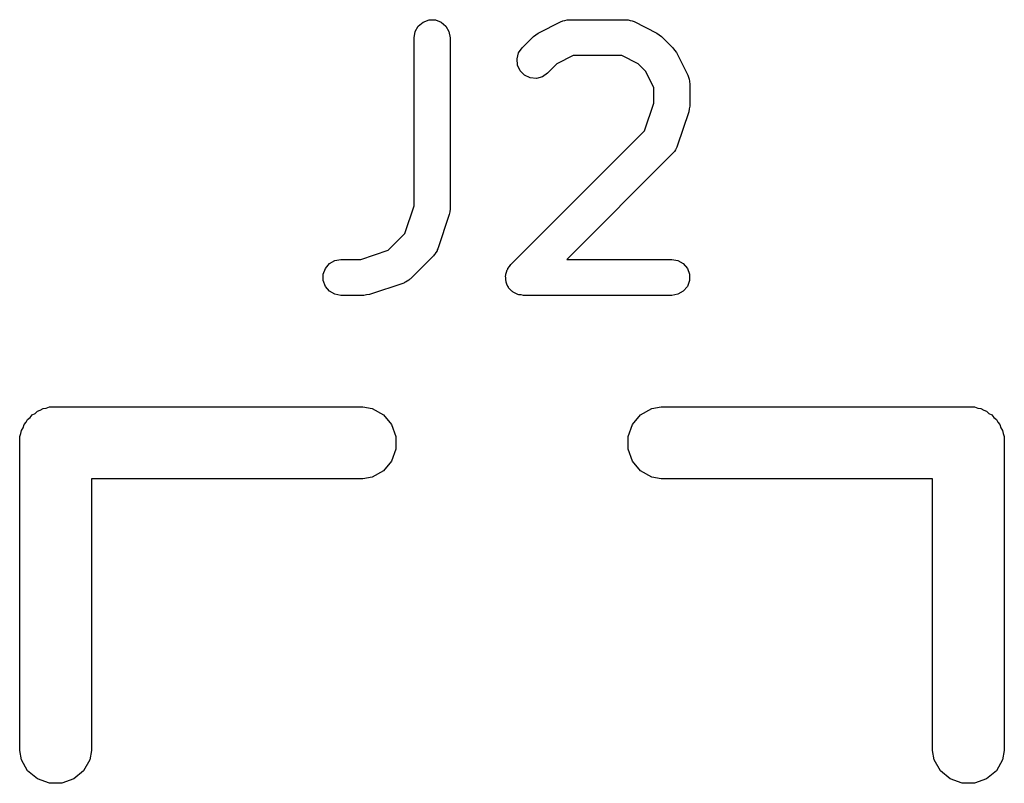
# Model space of a CAD drawing. Extents: x 82 to 153, y -125 to -16.
# Tile 9 of 16: x 100.81 to 104.92, y -56.41 to -53.23. Entities that reach past the tile are written whole.
import ezdxf

# ---------------------------------------------------------------- set-up
doc = ezdxf.new("R2010")
doc.units = 0
doc.header["$MEASUREMENT"] = 0
doc.layers.add('BLACK', color=7, linetype='CONTINUOUS')

msp = doc.modelspace()

# ---------------------------------------------------------------- linework, layer by layer
at = {"layer": 'BLACK', "linetype": 'CONTINUOUS'}
for p, q in [((102.466, -53.2747), (102.479, -53.2522)), ((102.479, -53.2522), (102.499, -53.2354)), ((102.499, -53.2354), (102.524, -53.2265)), ((102.524, -53.2265), (102.55, -53.2265)), ((102.55, -53.2265), (102.574, -53.2354)), ((102.574, -53.2354), (102.594, -53.2522)), ((102.594, -53.2522), (102.607, -53.2747)), ((102.979, -53.2809), (103.075, -53.2333)), ((103.075, -53.2333), (103.079, -53.2321)), ((103.079, -53.2321), (103.082, -53.2299)), ((103.082, -53.2299), (103.091, -53.2284)), ((103.091, -53.2284), (103.1, -53.2259)), ((103.1, -53.2259), (103.104, -53.2261)), ((103.104, -53.2261), (103.108, -53.2254)), ((103.108, -53.2254), (103.346, -53.2254)), ((103.346, -53.2254), (103.35, -53.2261)), ((103.35, -53.2261), (103.355, -53.2259)), ((103.355, -53.2259), (103.363, -53.2284)), ((103.363, -53.2284), (103.372, -53.2299)), ((103.372, -53.2299), (103.376, -53.2321)), ((103.376, -53.2321), (103.38, -53.2333)), ((103.38, -53.2333), (103.475, -53.2809)), ((102.462, -53.3004), (102.466, -53.2747)), ((102.462, -54.0025), (102.462, -53.3004)), ((102.607, -53.2747), (102.612, -53.3004)), ((102.612, -53.3004), (102.612, -54.0147)), ((102.912, -53.3426), (102.96, -53.295)), ((102.96, -53.295), (102.97, -53.2881)), ((102.97, -53.2881), (102.979, -53.2809)), ((103.475, -53.2809), (103.485, -53.2881)), ((103.485, -53.2881), (103.494, -53.295)), ((103.494, -53.295), (103.542, -53.3426)), ((102.897, -53.3639), (102.912, -53.3426)), ((103.542, -53.3426), (103.549, -53.3524)), ((102.891, -53.3891), (102.897, -53.3639)), ((103.126, -53.3754), (103.057, -53.4096)), ((103.328, -53.3754), (103.126, -53.3754)), ((103.397, -53.4096), (103.328, -53.3754)), ((103.549, -53.3524), (103.556, -53.3621)), ((103.556, -53.3621), (103.604, -53.4573)), ((102.893, -53.415), (102.891, -53.3891)), ((102.904, -53.4386), (102.893, -53.415)), ((103.057, -53.4096), (103.018, -53.4487)), ((103.427, -53.44), (103.397, -53.4096)), ((102.922, -53.4571), (102.904, -53.4386)), ((102.946, -53.4681), (102.922, -53.4571)), ((102.972, -53.4703), (102.946, -53.4681)), ((102.997, -53.4636), (102.972, -53.4703)), ((103.018, -53.4487), (102.997, -53.4636)), ((103.462, -53.5086), (103.427, -53.44)), ((103.604, -53.4573), (103.605, -53.4615)), ((103.605, -53.4615), (103.607, -53.4652)), ((103.607, -53.4652), (103.609, -53.4739)), ((103.462, -53.5739), (103.462, -53.5086)), ((103.609, -53.4739), (103.611, -53.4823)), ((103.611, -53.4823), (103.611, -53.4866)), ((103.611, -53.4866), (103.612, -53.4909)), ((103.612, -53.4909), (103.612, -53.5861)), ((103.423, -53.6884), (103.462, -53.5739)), ((103.612, -53.5861), (103.61, -53.5979)), ((103.608, -53.6098), (103.56, -53.7527)), ((103.61, -53.5979), (103.608, -53.6098)), ((102.865, -54.2473), (103.423, -53.6884)), ((103.558, -53.7565), (103.557, -53.7606)), ((103.56, -53.7527), (103.558, -53.7565)), ((103.542, -53.782), (103.099, -54.2254)), ((103.545, -53.7784), (103.542, -53.782)), ((103.548, -53.7756), (103.545, -53.7784)), ((103.552, -53.7678), (103.548, -53.7756)), ((103.557, -53.7606), (103.552, -53.7678)), ((102.423, -54.117), (102.462, -54.0025)), ((102.608, -54.0384), (102.56, -54.1812)), ((102.61, -54.0265), (102.608, -54.0384)), ((102.612, -54.0147), (102.61, -54.0265)), ((102.353, -54.1872), (102.423, -54.117)), ((102.239, -54.2254), (102.353, -54.1872)), ((102.542, -54.2106), (102.447, -54.3058)), ((102.545, -54.207), (102.542, -54.2106)), ((102.548, -54.2041), (102.545, -54.207)), ((102.552, -54.1964), (102.548, -54.2041)), ((102.557, -54.1892), (102.552, -54.1964)), ((102.558, -54.185), (102.557, -54.1892)), ((102.56, -54.1812), (102.558, -54.185)), ((102.091, -54.2629), (102.108, -54.2429)), ((102.108, -54.2429), (102.13, -54.2299)), ((102.13, -54.2299), (102.156, -54.2254)), ((102.156, -54.2254), (102.239, -54.2254)), ((102.859, -54.2554), (102.865, -54.2473)), ((103.099, -54.2254), (103.537, -54.2254)), ((103.537, -54.2254), (103.562, -54.2299)), ((103.562, -54.2299), (103.585, -54.2429)), ((103.585, -54.2429), (103.602, -54.2629)), ((102.082, -54.2874), (102.091, -54.2629)), ((102.082, -54.3134), (102.082, -54.2874)), ((102.843, -54.2938), (102.844, -54.2907)), ((102.844, -54.2874), (102.847, -54.2781)), ((102.844, -54.2907), (102.844, -54.2874)), ((102.847, -54.2781), (102.85, -54.2687)), ((102.85, -54.2687), (102.852, -54.266)), ((102.852, -54.266), (102.853, -54.2629)), ((102.853, -54.2629), (102.859, -54.2554)), ((103.602, -54.2629), (103.611, -54.2874)), ((103.611, -54.2874), (103.611, -54.3134)), ((102.091, -54.3379), (102.082, -54.3134)), ((102.418, -54.3239), (102.275, -54.3715)), ((102.421, -54.3219), (102.418, -54.3239)), ((102.426, -54.3207), (102.421, -54.3219)), ((102.433, -54.3157), (102.426, -54.3207)), ((102.44, -54.3115), (102.433, -54.3157)), ((102.443, -54.3083), (102.44, -54.3115)), ((102.447, -54.3058), (102.443, -54.3083)), ((102.844, -54.3036), (102.843, -54.2938)), ((102.844, -54.3134), (102.844, -54.3036)), ((102.845, -54.3165), (102.844, -54.3134)), ((102.845, -54.3198), (102.845, -54.3165)), ((102.849, -54.3287), (102.845, -54.3198)), ((102.853, -54.3379), (102.849, -54.3287)), ((103.611, -54.3134), (103.602, -54.3379)), ((102.108, -54.3578), (102.091, -54.3379)), ((102.13, -54.3709), (102.108, -54.3578)), ((102.156, -54.3754), (102.13, -54.3709)), ((102.263, -54.3733), (102.251, -54.3754)), ((102.275, -54.3715), (102.263, -54.3733)), ((102.855, -54.3404), (102.853, -54.3379)), ((102.856, -54.3434), (102.855, -54.3404)), ((102.863, -54.3503), (102.856, -54.3434)), ((102.869, -54.3578), (102.863, -54.3503)), ((102.872, -54.3595), (102.869, -54.3578)), ((102.875, -54.3618), (102.872, -54.3595)), ((102.883, -54.366), (102.875, -54.3618)), ((102.892, -54.3709), (102.883, -54.366)), ((102.895, -54.3714), (102.892, -54.3709)), ((102.898, -54.3728), (102.895, -54.3714)), ((102.908, -54.3737), (102.898, -54.3728)), ((102.918, -54.3754), (102.908, -54.3737)), ((103.562, -54.3709), (103.537, -54.3754)), ((103.585, -54.3578), (103.562, -54.3709)), ((103.602, -54.3379), (103.585, -54.3578)), ((102.251, -54.3754), (102.156, -54.3754)), ((103.537, -54.3754), (102.918, -54.3754)), ((100.867, -54.8743), (100.879, -54.8677)), ((100.879, -54.8677), (100.889, -54.8591)), ((100.889, -54.8591), (100.901, -54.8545)), ((100.901, -54.8545), (100.913, -54.8479)), ((100.913, -54.8479), (100.926, -54.8456)), ((100.926, -54.8456), (100.939, -54.841)), ((100.939, -54.841), (100.952, -54.841)), ((100.952, -54.841), (100.952, -54.841)), ((100.952, -54.841), (102.248, -54.841)), ((102.248, -54.841), (102.287, -54.8479)), ((102.287, -54.8479), (102.333, -54.8743)), ((103.407, -54.8743), (103.453, -54.8479)), ((103.453, -54.8479), (103.492, -54.841)), ((103.492, -54.841), (104.788, -54.841)), ((104.788, -54.841), (104.801, -54.841)), ((104.788, -54.841), (104.788, -54.841)), ((104.801, -54.841), (104.814, -54.8456)), ((104.814, -54.8456), (104.827, -54.8479)), ((104.827, -54.8479), (104.839, -54.8545)), ((104.839, -54.8545), (104.851, -54.8591)), ((104.851, -54.8591), (104.861, -54.8677)), ((104.861, -54.8677), (104.873, -54.8743)), ((100.833, -54.9148), (100.842, -54.9046)), ((100.842, -54.9046), (100.848, -54.8931)), ((100.848, -54.8931), (100.859, -54.8845)), ((100.859, -54.8845), (100.867, -54.8743)), ((102.333, -54.8743), (102.367, -54.9148)), ((103.373, -54.9148), (103.407, -54.8743)), ((104.873, -54.8743), (104.881, -54.8845)), ((104.881, -54.8845), (104.892, -54.8931)), ((104.892, -54.8931), (104.898, -54.9046)), ((104.898, -54.9046), (104.907, -54.9148)), ((100.82, -54.952), (100.822, -54.9389)), ((100.822, -54.9389), (100.829, -54.9274)), ((100.829, -54.9274), (100.833, -54.9148)), ((102.367, -54.9148), (102.385, -54.9646)), ((103.355, -54.9646), (103.373, -54.9148)), ((104.907, -54.9148), (104.911, -54.9274)), ((104.911, -54.9274), (104.918, -54.9389)), ((104.918, -54.9389), (104.92, -54.952)), ((100.815, -54.9646), (100.82, -54.952)), ((100.815, -54.9779), (100.815, -54.9646)), ((100.815, -56.2741), (100.815, -54.9779)), ((100.815, -54.9779), (100.815, -54.9779)), ((102.385, -54.9646), (102.385, -55.0174)), ((103.355, -55.0174), (103.355, -54.9646)), ((104.92, -54.952), (104.925, -54.9646)), ((104.925, -54.9646), (104.925, -54.9779)), ((104.925, -54.9779), (104.925, -54.9779)), ((104.925, -54.9779), (104.925, -56.2741)), ((102.385, -55.0174), (102.367, -55.0672)), ((103.373, -55.0672), (103.355, -55.0174)), ((102.367, -55.0672), (102.333, -55.1077)), ((103.407, -55.1077), (103.373, -55.0672)), ((102.333, -55.1077), (102.287, -55.1341)), ((103.453, -55.1341), (103.407, -55.1077)), ((102.248, -55.141), (101.115, -55.141)), ((101.115, -55.141), (101.115, -56.2741)), ((102.287, -55.1341), (102.248, -55.141)), ((103.492, -55.141), (103.453, -55.1341)), ((104.625, -55.141), (103.492, -55.141)), ((104.625, -56.2741), (104.625, -55.141)), ((100.822, -56.3131), (100.815, -56.2741)), ((101.115, -56.2741), (101.108, -56.3131)), ((104.632, -56.3131), (104.625, -56.2741)), ((104.925, -56.2741), (104.918, -56.3131)), ((100.848, -56.3589), (100.822, -56.3131)), ((101.108, -56.3131), (101.082, -56.3589)), ((104.658, -56.3589), (104.632, -56.3131)), ((104.918, -56.3131), (104.892, -56.3589)), ((100.889, -56.3929), (100.848, -56.3589)), ((101.082, -56.3589), (101.041, -56.3929)), ((104.699, -56.3929), (104.658, -56.3589)), ((104.892, -56.3589), (104.851, -56.3929)), ((100.939, -56.411), (100.889, -56.3929)), ((100.991, -56.411), (100.939, -56.411)), ((101.041, -56.3929), (100.991, -56.411)), ((104.749, -56.411), (104.699, -56.3929)), ((104.801, -56.411), (104.749, -56.411)), ((104.851, -56.3929), (104.801, -56.411))]:
    msp.add_line(p, q, dxfattribs=at)

doc.saveas('drawing.dxf')
